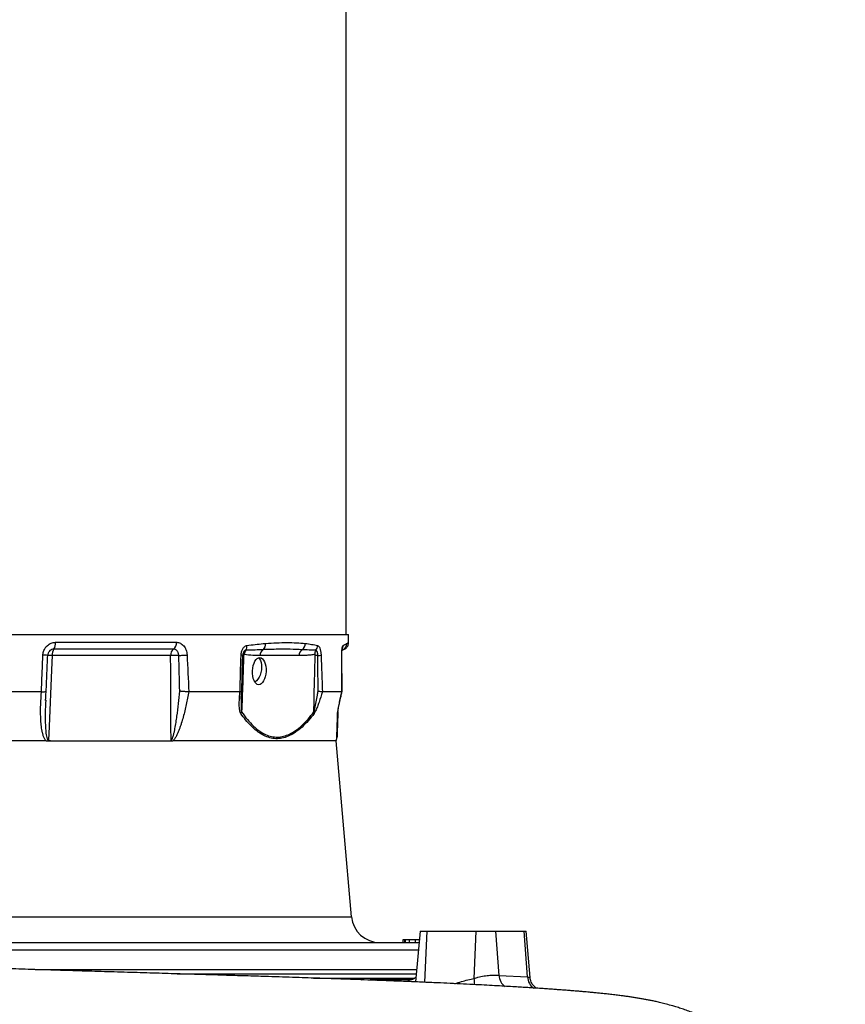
# Model space of a CAD drawing. Header units: millimetres. Extents: x 1715 to 15724, y 2394 to 14725.
# Tile 11 of 14: x 12800 to 15707, y 5213 to 8680. Entities that reach past the tile are written whole.
import ezdxf

# ---------------------------------------------------------------- set-up
doc = ezdxf.new("R2010")
doc.units = ezdxf.units.MM
doc.header["$LTSCALE"] = 5

msp = doc.modelspace()

# ---------------------------------------------------------------- linework, layer by layer
at = {"color": 7, "linetype": 'Continuous', "lineweight": 25}
for p, q in [((13949.5, 6514.9), (13949.5, 11814.9)), ((12339.5, 6514.9), (13957.5, 6514.9)), ((12926.5, 6487.3), (13352.3, 6487.3)), ((13958, 6486.1), (13957.5, 6514.9)), ((13342, 6463.4), (12920.5, 6463.4)), ((13940.3, 6461.7), (13939.9, 6461.4)), ((12898.5, 6433.4), (12898.8, 6441)), ((13331.7, 6440.8), (12914.5, 6440.8)), ((13582.1, 6315), (13585.1, 6426.3)), ((13585.6, 6443), (13585.6, 6441)), ((13783.4, 6440.8), (13646.2, 6440.8)), ((13935.3, 6313.7), (13934.5, 6441.8)), ((12876.8, 6313.4), (12630.1, 6313.4)), ((12877, 6313.4), (12876.8, 6313.4)), ((13575.8, 6313.4), (13395.8, 6313.4)), ((13866.2, 6313.4), (13866.3, 6313.4)), ((13934.8, 6313.4), (13866.3, 6313.4)), ((13934.9, 6313.4), (13934.9, 6313.7)), ((12891.8, 6283.3), (12891.8, 6282.1)), ((13580.2, 6287.3), (13580.3, 6288.7)), ((12894, 6139.9), (11122.3, 6139.9)), ((12894, 6139.9), (12908.9, 6139.9)), ((12908.9, 6139.9), (13326.6, 6139.9)), ((13326.6, 6139.9), (13339, 6139.9)), ((13914.5, 6139.9), (13339, 6139.9)), ((13914.5, 6139.9), (13916.8, 6148.1)), ((13968.7, 5521.2), (13914.5, 6139.9)), ((14209.8, 5469.9), (14194.1, 5291.5)), ((14209.8, 5469.9), (14234.8, 5469.9)), ((14234.8, 5469.9), (14408, 5469.9)), ((14400.7, 5303.9), (14408, 5469.9)), ((14408, 5469.9), (14476.3, 5469.9)), ((14488, 5314.5), (14476.3, 5469.9)), ((14476.3, 5469.9), (14576.3, 5469.9)), ((14588.5, 5309), (14576.3, 5469.9)), ((14576.3, 5469.9), (14583, 5469.9)), ((14597.2, 5306.8), (14583, 5469.9)), ((12643, 5429.9), (14206.3, 5429.9)), ((14148.9, 5439.9), (14148.9, 5429.9)), ((14154.6, 5439.9), (14148.9, 5439.9)), ((14154.6, 5439.9), (14154.6, 5429.9)), ((14157, 5439.9), (14154.6, 5439.9)), ((14157, 5439.9), (14157, 5429.9)), ((14171.8, 5439.9), (14157, 5439.9)), ((14171.8, 5439.9), (14171.8, 5429.9)), ((14192.3, 5439.9), (14192.3, 5429.9)), ((12854.2, 5334.9), (14197.9, 5334.9)), ((13835.2, 5304.9), (13997.2, 5304.9)), ((13997.2, 5304.9), (14032.2, 5304.9)), ((14032.2, 5304.9), (14108.5, 5304.9)), ((14108.5, 5304.9), (14137.5, 5304.9)), ((14137.5, 5304.9), (14191.8, 5304.9)), ((14488, 5314.5), (14588.5, 5309)), ((14050.7, 5299.9), (14175.3, 5299.9))]:
    msp.add_line(p, q, dxfattribs=at)
at = {"color": 8, "linetype": 'Continuous', "lineweight": 25}
for p, q in [((13584.7, 6416.6), (13585.4, 6441)), ((10710.4, 5521.2), (13968.7, 5521.2)), ((14226.9, 5290.1), (14234.8, 5469.9)), ((12645.3, 5404.5), (14204, 5404.5)), ((13354.7, 5319.9), (14196.6, 5319.9)), ((14137.5, 5304.9), (14138.6, 5299.9))]:
    msp.add_line(p, q, dxfattribs=at)
at = {"color": 7, "linetype": 'Continuous', "lineweight": 25, "flags": 128}
for points in [[(12914.5, 6440.8), (12912.3, 6390.8), (12903.5, 6191.1), (12901.4, 6142.8)], [(13333, 6142.8), (13332.8, 6189.8), (13331.9, 6389.6), (13331.7, 6440.8)], [(13360.3, 6441), (13363.8, 6441.1), (13367.5, 6441.3), (13371.4, 6441.5), (13375.3, 6441.7), (13379.2, 6441.9), (13382.9, 6442.1), (13386.4, 6442.3), (13389.6, 6442.5)], [(13641.2, 6433.1), (13644.9, 6429), (13648.2, 6423.2), (13650.5, 6416.1), (13651.9, 6408), (13652.2, 6399.3), (13651.4, 6390.1), (13649.5, 6381), (13646.7, 6372.2), (13643, 6364.1), (13638.6, 6357.1), (13633.6, 6351.2), (13628.4, 6347)], [(13850.2, 6441), (13848.8, 6441), (13847.4, 6441), (13846.1, 6441.1), (13844.9, 6441.1), (13843.8, 6441.1), (13842.7, 6441.1), (13841.8, 6441.1), (13840.9, 6441.1)]]:
    msp.add_lwpolyline(points, dxfattribs=at)
at = {"color": 8, "linetype": 'Continuous', "lineweight": 25, "flags": 128}
for points in [[(13934.5, 6441.8), (13934.5, 6441.8), (13934.4, 6442), (13934.1, 6442.1)], [(13997.2, 5304.9), (14002.7, 5300.9), (14006.3, 5298.8)], [(14137.5, 5304.9), (14135, 5300.9), (14134.6, 5299.9)]]:
    msp.add_lwpolyline(points, dxfattribs=at)
at = {"color": 7, "linetype": 'Continuous', "lineweight": 25}
for centre, radius, start, end in [((12888.8, 6484), 37.8, 326.9411, 5.0323), ((13325, 6484.9), 27.4, 308.2573, 5.1449), ((12950.9, 6443.3), 36.4, 146.4895, 183.9519), ((13358.4, 6442.3), 26.8, 127.8366, 183.2097), ((13619.1, 6442.5), 28.3, 142.6583, 175.6529), ((13572, 6473.5), 28.3, 330.5497, 4.9203), ((13672, 6440.6), 25.8, 126.0125, 179.5127), ((13640.8, 6481.4), 25.7, 308.8721, 4.4082), ((13809.2, 6440.6), 25.8, 126.0125, 179.5127), ((13779.5, 6483.2), 26.2, 303.7598, 0.4062), ((13865.1, 6445.4), 26.1, 146.837, 181.6633), ((13822.4, 6476.4), 26.7, 321.1454, 359.0609), ((13952.6, 6439.9), 25, 120.5465, 135.329), ((13927.2, 6482.8), 24.9, 300.6013, 1.3143), ((12881.3, 6344.6), 97.9, 79.8355, 89.5956), ((12904.4, 6288), 153.1, 86.2078, 92.1639), ((13349.6, 5983.7), 457.4, 88.6569, 92.247), ((13580, 6428.7), 13.4, 66.0943, 91.7626), ((13587.9, 6425.3), 15.9, 86.7551, 98.8695), ((13843.9, 6557.1), 116.3, 273.099, 278.6226), ((13556.9, 6251.7), 26.4, 325.3661, 339.1129), ((13817.3, 6236.2), 19.7, 1.3365, 17.9166), ((13903.5, 6242.9), 17.2, 338.7934, 357.9291), ((13892.6, 6154.5), 25, 345.3431, 358), ((14068.3, 5529.9), 100, 185, 270), ((14050.8, 5337), 37.1, 239.8942, 269.7717), ((14127.9, 5340), 40.1, 241.0721, 269.8449)]:
    msp.add_arc(centre, radius, start, end, dxfattribs=at)
at = {"color": 8, "linetype": 'Continuous', "lineweight": 25}
for centre, radius, start, end in [((13914.1, 6475.2), 24.8, 333.5788, 1.856), ((14537.6, 5316), 49.6, 181.7748, 235.1309), ((14637.9, 5310.6), 49.5, 181.8253, 236.6243), ((14171.9, 5333.1), 34.4, 268.9024, 299.8934), ((14319.6, 5293.2), 81.8, 351.789, 7.4687)]:
    msp.add_arc(centre, radius, start, end, dxfattribs=at)
at = {"color": 7, "linetype": 'Continuous', "lineweight": 25}
msp.add_ellipse((13643.8, 6385.9), major_axis=(2.3, 47.9), ratio=0.496358, dxfattribs=at)
msp.add_ellipse((14169.7, 5274.9), major_axis=(7.3, 24.8), ratio=0.468399, start_param=0.138143, end_param=0.448547, dxfattribs=at)
for points, knots in [([(12882, 6442.5), (12882.1, 6444.2), (12882.7, 6451.2), (12886, 6461.2), (12893.5, 6472.8), (12903.9, 6481.8), (12916, 6486.7), (12923.7, 6487.2), (12926.5, 6487.3)], [0, 0, 0, 0, 0.069407, 0.291618, 0.433519, 0.655135, 0.877767, 1, 1, 1, 1]), ([(13352.3, 6487.3), (13353.5, 6487.3), (13354.6, 6487.3), (13357, 6487), (13358.2, 6486.8), (13361.6, 6485.9), (13363.8, 6485.1), (13368.2, 6482.9), (13370.3, 6481.5), (13374.3, 6478.3), (13376.1, 6476.5), (13379.5, 6472.4), (13381.1, 6470.1), (13383.1, 6466.5), (13383.8, 6465.2), (13385, 6462.6), (13385.5, 6461.3), (13387, 6457.2), (13387.8, 6454.4), (13388.7, 6450), (13389, 6448.5), (13389.4, 6445.6), (13389.5, 6444.1), (13389.6, 6442.5)], [0, 0, 0, 0, 0.0625, 0.0625, 0.125, 0.125, 0.25, 0.25, 0.375, 0.375, 0.5, 0.5, 0.625, 0.625, 0.6875, 0.6875, 0.75, 0.75, 0.875, 0.875, 0.9375, 0.9375, 1, 1, 1, 1]), ([(13666.4, 6483.4), (13679.7, 6484.6), (13692.6, 6485.3), (13717.5, 6486.2), (13729.6, 6486.4), (13752.8, 6486.4), (13764, 6486.2), (13785.5, 6485.3), (13795.8, 6484.6), (13805.7, 6483.4)], [0, 0, 0, 0, 0.25, 0.25, 0.5, 0.5, 0.75, 0.75, 1, 1, 1, 1]), ([(13942.5, 6462.9), (13943.6, 6463.4), (13946.5, 6464.6), (13950.3, 6467.6), (13953.9, 6471.9), (13956.5, 6476.8), (13958, 6481.8), (13957.8, 6484.9), (13957.8, 6486.1)], [0, 0, 0, 0, 0.12246, 0.316013, 0.489955, 0.682001, 0.88084, 1, 1, 1, 1]), ([(13360.3, 6441), (13360.3, 6442.5), (13360.1, 6444), (13359.5, 6446.9), (13359.1, 6448.3), (13358.1, 6451), (13357.5, 6452.3), (13356.2, 6454.7), (13355.4, 6455.9), (13353.8, 6457.9), (13352.8, 6458.8), (13350.9, 6460.5), (13349.9, 6461.2), (13347.7, 6462.3), (13346.6, 6462.7), (13344.3, 6463.3), (13343.2, 6463.4), (13342, 6463.4)], [0, 0, 0, 0, 0.125, 0.125, 0.25, 0.25, 0.375, 0.375, 0.5, 0.5, 0.625, 0.625, 0.75, 0.75, 0.875, 0.875, 1, 1, 1, 1]), ([(13579.6, 6442.1), (13580, 6446.2), (13580.7, 6454.4), (13585.2, 6465), (13591.4, 6472.6), (13596.8, 6475.4), (13599.7, 6475.9), (13600.2, 6476)], [0, 0, 0, 0, 0.2403975, 0.4815736, 0.7222828, 0.961292, 1, 1, 1, 1]), ([(13656.9, 6461.4), (13647.9, 6461), (13628.2, 6460), (13607.7, 6459.8), (13596.6, 6459.6)], [0, 0, 0, 0, 0.455935, 1, 1, 1, 1]), ([(13600.2, 6476), (13610, 6477.3), (13629.8, 6479.9), (13651.5, 6482.1), (13663.5, 6483.2), (13666.4, 6483.4)], [0, 0, 0, 0, 0.433078, 0.866678, 1, 1, 1, 1]), ([(13794, 6461.4), (13780.4, 6462), (13753.1, 6463), (13707.5, 6463.1), (13674.5, 6462), (13656.9, 6461.4)], [0, 0, 0, 0, 0.317761, 0.635835, 1, 1, 1, 1]), ([(13843.2, 6459.6), (13835.3, 6459.5), (13827.2, 6459.8), (13810.8, 6460.5), (13802.5, 6461), (13794, 6461.4)], [0, 0, 0, 0, 0.5, 0.5, 1, 1, 1, 1]), ([(13805.7, 6483.4), (13813.5, 6482.5), (13821, 6481.4), (13835.5, 6479), (13842.5, 6477.6), (13849.1, 6476)], [0, 0, 0, 0, 0.5, 0.5, 1, 1, 1, 1]), ([(13850.2, 6441), (13850.1, 6442.2), (13850.1, 6443.3), (13849.8, 6445.6), (13849.7, 6446.8), (13849.3, 6449), (13849.1, 6450), (13848.6, 6452), (13848.3, 6452.9), (13847.7, 6454.6), (13847.3, 6455.4), (13846.6, 6456.7), (13846.2, 6457.3), (13845.4, 6458.3), (13845, 6458.7), (13844.1, 6459.3), (13843.7, 6459.5), (13843.2, 6459.6)], [0, 0, 0, 0, 0.125, 0.125, 0.25, 0.25, 0.375, 0.375, 0.5, 0.5, 0.625, 0.625, 0.75, 0.75, 0.875, 0.875, 1, 1, 1, 1]), ([(13849.1, 6476), (13850.6, 6475.2), (13853.5, 6473.7), (13857.2, 6466.6), (13859.9, 6456.8), (13861.1, 6448), (13861.3, 6443), (13861.3, 6442.1)], [0, 0, 0, 0, 0.236224, 0.471665, 0.707965, 0.945965, 1, 1, 1, 1]), ([(13934.1, 6442.1), (13934.1, 6446.2), (13934.2, 6454.4), (13935.3, 6465), (13936.8, 6472.6), (13938.1, 6475.4), (13938.8, 6475.9), (13938.9, 6476)], [0, 0, 0, 0, 0.240398, 0.481573, 0.722282, 0.96129, 1, 1, 1, 1]), ([(13934.5, 6441.8), (13934.5, 6443.5), (13934.5, 6447.4), (13934.7, 6453.1), (13935.2, 6458.3), (13935.6, 6461.9), (13936.1, 6464.2), (13936.2, 6464.4), (13936.2, 6464.6)], [0, 0, 0, 0, 0.157432, 0.362828, 0.562929, 0.732512, 0.880334, 1, 1, 1, 1]), ([(13938.9, 6476), (13941.2, 6477.3), (13945.8, 6479.9), (13949.8, 6482.1), (13951.6, 6483.2), (13952.1, 6483.4)], [0, 0, 0, 0, 0.433078, 0.866678, 1, 1, 1, 1]), ([(13942.5, 6462.8), (13942.6, 6462.9), (13942.9, 6463), (13942.2, 6462.6), (13941.9, 6462.5)], [0, 0, 0, 0, 0.604342, 1, 1, 1, 1]), ([(12876.8, 6313.4), (12877.6, 6335.2), (12879.3, 6378.3), (12881.1, 6421.3), (12882, 6442.5)], [0, 0, 0, 0, 0.507531, 1, 1, 1, 1]), ([(12893.6, 6315), (12893.7, 6316.4), (12895, 6355.9), (12896.8, 6395.3), (12898.5, 6433.4)], [0, 0, 0, 0, 0.035454, 1, 1, 1, 1]), ([(12900.1, 6447.4), (12899.6, 6446.1), (12898.8, 6444.1), (12898.7, 6441.8), (12898.6, 6441)], [0, 0, 0, 0, 0.6236646, 1, 1, 1, 1]), ([(13585, 6427.8), (13584.6, 6414.4), (13583.4, 6373.5), (13581.7, 6327), (13580.3, 6293.9), (13580.1, 6288.4)], [0, 0, 0, 0, 0.287353, 0.881575, 1, 1, 1, 1]), ([(13588.8, 6441.1), (13587.8, 6408), (13586.7, 6374.8), (13584.3, 6308.5), (13583, 6275.4), (13581.6, 6242.2)], [0, 0, 0, 0, 0.5, 0.5, 1, 1, 1, 1]), ([(13585.6, 6443), (13585.5, 6442.9), (13585.4, 6442.3), (13585.4, 6441.6), (13585.4, 6441)], [0, 0, 0, 0, 0.071651, 1, 1, 1, 1]), ([(13590.9, 6444.6), (13590.7, 6444.6), (13590.4, 6444.6), (13589.8, 6444.2), (13589.3, 6443.5), (13588.9, 6442.4), (13588.8, 6441.6), (13588.8, 6441.1)], [0, 0, 0, 0, 0.157172, 0.369848, 0.582837, 0.785831, 1, 1, 1, 1]), ([(13646.2, 6440.8), (13637.9, 6440.8), (13619.4, 6440.8), (13601, 6443.2), (13590.9, 6444.6)], [0, 0, 0, 0, 0.450325, 1, 1, 1, 1]), ([(13839, 6444.6), (13834.4, 6443.7), (13829.7, 6443), (13820.5, 6442), (13815.8, 6441.7), (13801.9, 6440.9), (13792.7, 6440.8), (13783.4, 6440.8)], [0, 0, 0, 0, 0.25, 0.25, 0.5, 0.5, 1, 1, 1, 1]), ([(13836, 6242.2), (13836.7, 6276.8), (13837.7, 6328), (13839.5, 6394.3), (13840.4, 6426), (13840.9, 6441.1)], [0, 0, 0, 0, 0.520988, 0.772193, 1, 1, 1, 1]), ([(13840.9, 6441.1), (13840.9, 6441.4), (13840.9, 6442), (13840.7, 6443), (13840.4, 6443.8), (13839.9, 6444.4), (13839.4, 6444.6), (13839.1, 6444.6), (13839, 6444.6)], [0, 0, 0, 0, 0.125952, 0.314657, 0.504809, 0.701563, 0.907699, 1, 1, 1, 1]), ([(13850.9, 6315.5), (13850.8, 6319.7), (13850.5, 6361.5), (13850.3, 6403.3), (13850.2, 6441)], [0, 0, 0, 0, 0.099655, 1, 1, 1, 1]), ([(13861.3, 6442.1), (13862.4, 6414.8), (13864, 6371.9), (13865.6, 6329), (13866.2, 6313.4)], [0, 0, 0, 0, 0.6359673, 1, 1, 1, 1]), ([(13934.9, 6313.4), (13934.8, 6330.2), (13934.5, 6373.1), (13934.2, 6416), (13934.1, 6442.1)], [0, 0, 0, 0, 0.392329, 1, 1, 1, 1]), ([(12894, 6139.9), (12892.6, 6141), (12891.4, 6142.4), (12889.3, 6145.3), (12888.4, 6146.8), (12885.9, 6151.6), (12884.6, 6154.9), (12882.3, 6161.8), (12881.4, 6165.4), (12879.7, 6172.5), (12879, 6176.1), (12877.8, 6183.4), (12877.3, 6187.1), (12876.4, 6194.4), (12876, 6198.1), (12875, 6209.1), (12874.6, 6216.5), (12873.7, 6238.7), (12873.8, 6253.6), (12874.7, 6283.4), (12875.7, 6298.4), (12877, 6313.4)], [0, 0, 0, 0, 0.03125, 0.03125, 0.0625, 0.0625, 0.125, 0.125, 0.1875, 0.1875, 0.25, 0.25, 0.3125, 0.3125, 0.375, 0.375, 0.5, 0.5, 0.75, 0.75, 1, 1, 1, 1]), ([(12877, 6313.4), (12879.5, 6313.4), (12884.6, 6313.3), (12890.1, 6313.7), (12893.3, 6314.3), (12893.2, 6314.8), (12893.2, 6315)], [0, 0, 0, 0, 0.273511, 0.546956, 0.822224, 1, 1, 1, 1]), ([(12891.5, 6282.1), (12891.6, 6286.8), (12891.9, 6297.7), (12892.9, 6308.7), (12893.5, 6315)], [0, 0, 0, 0, 0.428126, 1, 1, 1, 1]), ([(13333, 6142.8), (13333.3, 6142.7), (13333.7, 6142.8), (13334.4, 6143.2), (13334.7, 6143.5), (13335.6, 6144.5), (13336.1, 6145.2), (13337, 6146.8), (13337.4, 6147.7), (13338.2, 6149.3), (13338.5, 6150.2), (13339.5, 6152.8), (13340.1, 6154.6), (13341.2, 6158.1), (13341.7, 6159.9), (13343.1, 6165.3), (13344, 6168.9), (13345.6, 6176.1), (13346.3, 6179.8), (13348.4, 6190.7), (13349.6, 6198), (13351.9, 6212.7), (13353, 6220), (13356, 6242), (13357.8, 6256.7), (13360.9, 6286.1), (13362.4, 6300.7), (13363.6, 6315.4)], [0, 0, 0, 0, 0.007812, 0.007812, 0.015625, 0.015625, 0.03125, 0.03125, 0.046875, 0.046875, 0.0625, 0.0625, 0.09375, 0.09375, 0.125, 0.125, 0.1875, 0.1875, 0.25, 0.25, 0.375, 0.375, 0.5, 0.5, 0.75, 0.75, 1, 1, 1, 1]), ([(13395.7, 6313.4), (13393.1, 6298.4), (13390.1, 6283.4), (13383.6, 6253.6), (13380, 6238.7), (13373.8, 6216.5), (13371.6, 6209.1), (13368.1, 6198), (13366.9, 6194.3), (13364.3, 6187), (13363, 6183.4), (13360.2, 6176.1), (13358.8, 6172.6), (13355.7, 6165.5), (13354.1, 6162), (13351.4, 6156.8), (13350.5, 6155.1), (13348.5, 6151.7), (13347.5, 6150.1), (13345.3, 6146.8), (13344.2, 6145.3), (13341.8, 6142.4), (13340.4, 6141), (13339, 6139.9)], [0, 0, 0, 0, 0.25, 0.25, 0.5, 0.5, 0.625, 0.625, 0.6875, 0.6875, 0.75, 0.75, 0.8125, 0.8125, 0.875, 0.875, 0.90625, 0.90625, 0.9375, 0.9375, 0.96875, 0.96875, 1, 1, 1, 1]), ([(13395.7, 6313.4), (13393.5, 6313.3), (13391, 6313.3), (13386.9, 6313.4), (13385.5, 6313.5), (13382.6, 6313.6), (13381.2, 6313.7), (13376.8, 6314), (13373.9, 6314.2), (13369.8, 6314.6), (13368.5, 6314.8), (13366.6, 6315), (13366, 6315.1), (13364.8, 6315.3), (13364.2, 6315.4), (13363.6, 6315.4)], [0, 0, 0, 0, 0.25, 0.25, 0.375, 0.375, 0.5, 0.5, 0.75, 0.75, 0.875, 0.875, 0.9375, 0.9375, 1, 1, 1, 1]), ([(13578.7, 6236.6), (13577.9, 6237.7), (13577.4, 6238.9), (13576.4, 6241.4), (13576, 6242.8), (13575.3, 6245.7), (13575, 6247.2), (13574.5, 6250.3), (13574.3, 6251.8), (13573.8, 6256.5), (13573.6, 6259.7), (13573.4, 6266.2), (13573.4, 6269.5), (13573.4, 6276.1), (13573.5, 6279.5), (13573.8, 6286.2), (13573.9, 6289.6), (13574.6, 6299.7), (13575.1, 6306.5), (13575.8, 6313.4)], [0, 0, 0, 0, 0.0625, 0.0625, 0.125, 0.125, 0.1875, 0.1875, 0.25, 0.25, 0.375, 0.375, 0.5, 0.5, 0.625, 0.625, 0.75, 0.75, 1, 1, 1, 1]), ([(13576, 6313.4), (13577.6, 6313.6), (13580.8, 6313.9), (13582.2, 6314.5), (13582, 6314.9), (13582, 6314.9)], [0, 0, 0, 0, 0.4825522, 0.9648836, 1, 1, 1, 1]), ([(13580.1, 6287.4), (13580.1, 6287.6), (13580.2, 6293.4), (13580.9, 6302.6), (13581.8, 6311.7), (13582.1, 6314.9)], [0, 0, 0, 0, 0.019315, 0.646082, 1, 1, 1, 1]), ([(13836, 6242.2), (13836.6, 6244.1), (13837.9, 6247.8), (13840.7, 6259.7), (13844.3, 6277.6), (13848, 6298.2), (13850.1, 6310.9), (13850.9, 6315.5)], [0, 0, 0, 0, 0.083566, 0.1702, 0.49066, 0.813793, 1, 1, 1, 1]), ([(13866.3, 6313.4), (13862.4, 6300.9), (13856.8, 6283), (13848.5, 6260.4), (13843.6, 6248.5), (13839.6, 6240.6), (13837.9, 6238), (13837, 6236.6)], [0, 0, 0, 0, 0.456947, 0.654646, 0.855304, 0.926591, 1, 1, 1, 1]), ([(13850.9, 6315.5), (13850.9, 6315.5), (13852.6, 6315.3), (13856.7, 6314.7), (13862.5, 6313.9), (13865, 6313.6), (13866.2, 6313.4)], [0, 0, 0, 0, 0.005426, 0.242057, 0.62094, 1, 1, 1, 1]), ([(13919.5, 6236.6), (13919.5, 6237.7), (13919.6, 6238.9), (13919.9, 6241.4), (13920.1, 6242.8), (13920.5, 6245.7), (13920.8, 6247.2), (13921.3, 6250.3), (13921.6, 6251.8), (13922.4, 6256.5), (13923, 6259.7), (13924.3, 6266.2), (13925, 6269.5), (13926.4, 6276.1), (13927.1, 6279.5), (13928.6, 6286.2), (13929.3, 6289.6), (13931.6, 6299.7), (13933.2, 6306.5), (13934.8, 6313.4)], [0, 0, 0, 0, 0.0625, 0.0625, 0.125, 0.125, 0.1875, 0.1875, 0.25, 0.25, 0.375, 0.375, 0.5, 0.5, 0.625, 0.625, 0.75, 0.75, 1, 1, 1, 1]), ([(13920.7, 6242.3), (13920.7, 6242.3), (13920.7, 6242.3), (13920.7, 6243), (13920.9, 6244.7), (13921.3, 6247.7), (13922.1, 6252.6), (13923.4, 6259.7), (13925.4, 6269.4), (13928.2, 6282.6), (13931.5, 6297.5), (13934.1, 6308.4), (13935.3, 6313.6)], [0, 0, 0, 0, 0.011903, 0.031484, 0.062874, 0.11611, 0.186186, 0.281077, 0.416635, 0.578928, 0.801618, 1, 1, 1, 1]), ([(13581.6, 6242.2), (13588.3, 6233.1), (13601.6, 6214.7), (13623.1, 6191.7), (13644.7, 6173.9), (13666, 6161.8), (13686.9, 6154.9), (13708.2, 6152.7), (13729.6, 6155.9), (13750.8, 6163.7), (13772.4, 6176.5), (13794, 6194.2), (13815.6, 6216.2), (13829.2, 6233.6), (13836, 6242.2)], [0, 0, 0, 0, 0.091251, 0.182636, 0.273741, 0.351605, 0.429682, 0.507482, 0.585386, 0.663565, 0.741539, 0.827579, 0.913846, 1, 1, 1, 1]), ([(13920.6, 6242.2), (13920.4, 6235.4), (13919.9, 6221.6), (13919.3, 6203.3), (13918.7, 6187), (13918.3, 6174.2), (13917.9, 6164.7), (13917.7, 6158.2), (13917.6, 6154.2), (13917.6, 6153.9), (13917.6, 6153.7)], [0, 0, 0, 0, 0.135605, 0.271189, 0.409345, 0.547469, 0.662746, 0.778008, 0.896511, 1, 1, 1, 1]), ([(13837, 6236.6), (13830.1, 6228), (13816.3, 6210.6), (13794.5, 6188.5), (13772.6, 6170.8), (13750.8, 6158.1), (13729.2, 6150.3), (13707.5, 6147.1), (13685.9, 6149.3), (13664.7, 6156.2), (13645.5, 6166.9), (13628.5, 6179.9), (13612.3, 6195.1), (13595.5, 6213.7), (13584.3, 6229), (13578.7, 6236.6)], [0, 0, 0, 0, 0.086023, 0.172157, 0.258071, 0.336162, 0.414453, 0.492477, 0.570406, 0.648604, 0.726595, 0.787967, 0.849349, 0.924666, 1, 1, 1, 1]), ([(12908.9, 6139.9), (12907.5, 6139.9), (12906.2, 6140.1), (12904.2, 6140.8), (12903.6, 6141.1), (12902.7, 6141.6), (12902.4, 6141.8), (12901.9, 6142.2), (12901.6, 6142.5), (12901.4, 6142.8)], [0, 0, 0, 0, 0.5, 0.5, 0.75, 0.75, 0.875, 0.875, 1, 1, 1, 1]), ([(13326.6, 6139.9), (13327.2, 6139.9), (13327.8, 6140), (13328.9, 6140.2), (13329.5, 6140.3), (13330.6, 6140.8), (13331.1, 6141.1), (13332.1, 6141.8), (13332.5, 6142.2), (13333, 6142.8)], [0, 0, 0, 0, 0.25, 0.25, 0.5, 0.5, 0.75, 0.75, 1, 1, 1, 1]), ([(15707.2, 4458.8), (15706.6, 4467.5), (15705, 4494), (15698.6, 4536.8), (15688.8, 4586), (15677, 4631.3), (15662.8, 4675.7), (15646.6, 4718.5), (15628.6, 4759), (15611, 4793.8), (15590.8, 4829.7), (15566.4, 4868.7), (15535.3, 4911.9), (15500, 4954.9), (15460.5, 4996.8), (15420, 5034.2), (15380.2, 5066.4), (15342.8, 5093.4), (15311.5, 5113.5), (15287.1, 5127.9), (15270.3, 5137.2), (15255.7, 5144.9), (15243.1, 5151.3), (15230.8, 5157.3), (15217.2, 5163.6), (15200.4, 5171.1), (15181.2, 5179), (15161.4, 5186.7), (15142.2, 5193.5), (15123.9, 5199.6), (15103.8, 5205.8), (15082.6, 5211.8), (15062.6, 5217), (15045.6, 5221), (15030.3, 5224.4), (15017, 5227.1), (15004.3, 5229.6), (14991.2, 5232), (14977.6, 5234.3), (14963.7, 5236.5), (14949.6, 5238.7), (14935.6, 5240.7), (14921, 5242.6), (14904.3, 5244.7), (14886, 5246.9), (14867.3, 5249), (14850.3, 5250.8), (14834.7, 5252.4), (14820.4, 5253.7), (14807.3, 5255), (14794.4, 5256.1), (14780.4, 5257.4), (14764.4, 5258.7), (14747.1, 5260.2), (14729.3, 5261.6), (14711.8, 5262.9), (14694.1, 5264.2), (14676.7, 5265.5), (14659.8, 5266.7), (14644.5, 5267.7), (14631, 5268.6), (14617.4, 5269.5), (14602.2, 5270.5), (14583.3, 5271.7), (14561, 5273.1), (14535.1, 5274.6), (14505.3, 5276.3), (14472.1, 5278.2), (14435.4, 5280.2), (14395.1, 5282.2), (14351.3, 5284.4), (14305.4, 5286.6), (14255.3, 5288.9), (14202.1, 5291.2), (14145.9, 5293.5), (14091.5, 5295.7), (14039.4, 5297.7), (13989.7, 5299.5), (13942.7, 5301.2), (13898.8, 5302.7), (13857, 5304.2), (13815.5, 5305.6), (13772, 5307), (13725.2, 5308.5), (13669.5, 5310.3), (13603.8, 5312.4), (13527, 5314.7), (13447.1, 5317.1), (13364.6, 5319.6), (13279.9, 5322.1), (13190.8, 5324.8), (13100, 5327.5), (13010.1, 5330.2), (12920.6, 5332.9), (12831.8, 5335.6), (12744, 5338.3), (12660.3, 5340.9), (12580.8, 5343.5), (12505.6, 5345.9), (12434.8, 5348.2), (12359.6, 5350.6), (12277.4, 5353.3), (12185.7, 5356.3), (12091, 5359.4), (11992.8, 5362.7), (11891.3, 5366), (11786.5, 5369.5), (11679.4, 5373), (11569.5, 5376.6), (11465.1, 5380), (11366.1, 5383.1), (11273.1, 5386), (11178.4, 5389), (11082.2, 5392), (10990.9, 5394.8), (10904.7, 5397.5), (10823.7, 5400.1), (10742.1, 5402.7), (10661.1, 5405.4), (10582.5, 5408.2), (10507.9, 5410.9), (10434, 5413.7), (10361.4, 5416.5), (10290.5, 5419.5), (10225.1, 5422.4), (10164.8, 5425.3), (10108.6, 5428.1), (10048.4, 5431.2), (9983.8, 5434.8), (9915.7, 5438.8), (9850.1, 5442.9), (9787.5, 5447.2), (9733.6, 5451), (9687.8, 5454.5), (9649.8, 5457.6), (9620.7, 5460), (9601, 5461.7), (9590.4, 5462.7), (9578.8, 5463.7), (9564.6, 5464.8), (9547.2, 5466.2), (9526, 5467.7), (9500.7, 5469.4), (9481.5, 5470.7), (9471.5, 5471.3)], [0, 0, 0, 0, 0.003031, 0.009221, 0.015026, 0.020442, 0.025469, 0.031203, 0.036327, 0.04084, 0.044742, 0.050639, 0.056814, 0.063271, 0.070012, 0.076946, 0.082557, 0.087979, 0.093217, 0.095764, 0.098074, 0.100061, 0.101727, 0.103202, 0.105107, 0.107531, 0.11042, 0.113328, 0.116169, 0.118949, 0.121678, 0.125638, 0.129441, 0.132939, 0.135977, 0.138932, 0.141949, 0.145139, 0.148778, 0.152952, 0.157019, 0.161018, 0.16546, 0.170536, 0.176756, 0.182454, 0.187638, 0.192322, 0.196516, 0.200244, 0.203676, 0.207641, 0.212137, 0.216997, 0.221703, 0.226217, 0.23054, 0.235063, 0.239164, 0.242788, 0.245938, 0.248614, 0.252187, 0.256432, 0.261348, 0.266934, 0.273188, 0.280108, 0.287242, 0.294966, 0.303277, 0.311655, 0.319691, 0.329445, 0.338648, 0.347302, 0.355406, 0.36296, 0.369964, 0.376418, 0.382312, 0.388081, 0.39422, 0.400731, 0.407611, 0.417182, 0.427386, 0.438225, 0.448438, 0.459154, 0.470375, 0.481733, 0.492648, 0.503111, 0.514013, 0.52438, 0.53421, 0.543506, 0.552267, 0.560495, 0.568187, 0.578449, 0.589065, 0.600037, 0.611357, 0.62323, 0.635442, 0.647977, 0.660844, 0.674212, 0.68507, 0.696222, 0.70767, 0.719429, 0.731526, 0.741617, 0.751979, 0.762642, 0.77363, 0.784515, 0.79509, 0.805368, 0.816993, 0.828222, 0.839042, 0.849434, 0.859415, 0.869422, 0.883116, 0.897058, 0.911208, 0.925511, 0.939914, 0.950517, 0.960989, 0.970841, 0.973616, 0.976332, 0.9791, 0.982312, 0.986004, 0.99018, 0.994843, 1, 1, 1, 1]), ([(14192.3, 5439.9), (14189.9, 5439.9), (14185.2, 5439.9), (14178.4, 5439.9), (14174.3, 5439.9), (14171.8, 5439.9)], [0, 0, 0, 0, 0.279352, 0.559187, 1, 1, 1, 1]), ([(14207.1, 5439.9), (14206.2, 5439.9), (14204, 5439.9), (14198.6, 5439.9), (14194.4, 5439.9), (14192.3, 5439.9)], [0, 0, 0, 0, 0.257542, 0.628771, 1, 1, 1, 1]), ([(14195.6, 5308.6), (14195.6, 5308.6), (14194.8, 5307.6), (14192.7, 5305.5), (14190.2, 5304.1), (14189.1, 5303.5)], [0, 0, 0, 0, 0.025313, 0.579168, 1, 1, 1, 1]), ([(14400.7, 5303.9), (14405, 5305.3), (14412.4, 5307.9), (14424.2, 5310.7), (14435, 5312.6), (14445.7, 5313.9), (14456, 5314.8), (14465.7, 5315.2), (14474.5, 5315.2), (14482.2, 5315), (14486.1, 5314.7), (14488, 5314.5)], [0, 0, 0, 0, 0.145649, 0.253839, 0.362004, 0.468614, 0.575219, 0.681403, 0.787588, 0.893793, 1, 1, 1, 1]), ([(14620, 5269.3), (14618.5, 5270.4), (14614.9, 5272.7), (14609.8, 5277.6), (14604.9, 5283.9), (14601, 5291.1), (14598.3, 5298.8), (14597.6, 5304.2), (14597.3, 5306.8)], [0, 0, 0, 0, 0.126399, 0.292827, 0.466623, 0.645187, 0.826482, 1, 1, 1, 1]), ([(14127.8, 5299.9), (14127.7, 5299.9), (14126.5, 5299.8), (14125.1, 5300), (14124, 5300.2), (14124, 5300.1), (14124.1, 5300.1)], [0, 0, 0, 0, 0.034981, 0.457964, 0.798899, 1, 1, 1, 1]), ([(14189.7, 5303.7), (14189, 5303.3), (14187.1, 5302.2), (14182.5, 5300.6), (14178.2, 5299.9), (14175.7, 5299.9), (14175.3, 5299.9)], [0, 0, 0, 0, 0.215898, 0.569839, 0.939699, 1, 1, 1, 1])]:
    msp.add_open_spline(points, degree=3, knots=knots, dxfattribs=at)
at = {"color": 8, "linetype": 'Continuous', "lineweight": 25}
for points, knots in [([(13952.1, 6483.4), (13953.3, 6484.1), (13955.9, 6485.5), (13957.9, 6486.3), (13957.6, 6486.2), (13957.4, 6486.1)], [0, 0, 0, 0, 0.3640711, 0.7286488, 1, 1, 1, 1]), ([(12920.5, 6463.4), (12919.1, 6463.3), (12915.3, 6463.1), (12909.3, 6460.6), (12904.3, 6456.1), (12901.1, 6451.5), (12900.4, 6448.6), (12900.1, 6447.4)], [0, 0, 0, 0, 0.149042, 0.420969, 0.692858, 0.867686, 1, 1, 1, 1]), ([(13596.6, 6459.6), (13595.3, 6459.2), (13592.6, 6458.5), (13589.1, 6454.7), (13586.5, 6449.4), (13585.9, 6445.1), (13585.6, 6443)], [0, 0, 0, 0, 0.2506936, 0.5014848, 0.7530343, 1, 1, 1, 1]), ([(13939.9, 6461.4), (13939.1, 6461), (13937.9, 6460.2), (13936.1, 6460), (13935.4, 6459.9)], [0, 0, 0, 0, 0.625214, 1, 1, 1, 1]), ([(12891.8, 6282.1), (12891.2, 6272), (12889.5, 6240.7), (12889.8, 6202.3), (12892.2, 6170.8), (12894, 6157.1), (12895.9, 6149.5), (12898.1, 6145), (12899.4, 6143.5), (12900.3, 6142.9), (12901, 6142.7), (12901.3, 6142.8), (12901.4, 6142.8)], [0, 0, 0, 0, 0.211585, 0.656196, 0.80667, 0.877611, 0.948123, 0.974739, 0.98455, 0.991814, 0.998591, 1, 1, 1, 1]), ([(13580.2, 6287.4), (13579.9, 6280.4), (13579.5, 6270.1), (13579.8, 6256.7), (13580.2, 6248.4), (13581.2, 6243.9), (13581.6, 6242.2)], [0, 0, 0, 0, 0.455796, 0.668108, 0.881755, 1, 1, 1, 1]), ([(13916.7, 6148.1), (13916.7, 6148.3), (13916.7, 6148.6), (13916.9, 6152.4), (13917.1, 6158.8), (13917.3, 6168.1), (13917.7, 6179.9), (13918.2, 6195.1), (13918.8, 6213.7), (13919.3, 6229), (13919.5, 6236.6)], [0, 0, 0, 0, 0.100399, 0.215829, 0.334546, 0.453279, 0.575696, 0.698747, 0.848998, 1, 1, 1, 1]), ([(13996.3, 5299.3), (13996.4, 5300), (13996.6, 5301.9), (13997, 5303.7), (13997.2, 5304.9)], [0, 0, 0, 0, 0.3651034, 1, 1, 1, 1]), ([(14588.5, 5309), (14590.4, 5308.8), (14594, 5308.4), (14596.7, 5307.6), (14597, 5307.1), (14597.1, 5306.8)], [0, 0, 0, 0, 0.390079, 0.710104, 1, 1, 1, 1]), ([(14050.7, 5299.9), (14050.4, 5299.9), (14049.8, 5299.9), (14049.7, 5299.6), (14051, 5298.8), (14052.9, 5298.1), (14054.2, 5297.1), (14054.2, 5297.1)], [0, 0, 0, 0, 0.088572, 0.200658, 0.465744, 0.998753, 1, 1, 1, 1]), ([(14168.6, 5292.6), (14168.6, 5294.1), (14168.6, 5296.7), (14170.5, 5298.1), (14171.3, 5298.7)], [0, 0, 0, 0, 0.576083, 1, 1, 1, 1]), ([(14332.1, 5285.3), (14339.9, 5287.9), (14362.6, 5295.3), (14385.6, 5300.5), (14400.7, 5303.9)], [0, 0, 0, 0, 0.345755, 1, 1, 1, 1])]:
    msp.add_open_spline(points, degree=3, knots=knots, dxfattribs=at)
at = {"color": 7, "linetype": 'Continuous', "lineweight": 25}
for points in [[(13363.6, 6315.4), (13362.6, 6357.3), (13361.5, 6399.2), (13360.3, 6441)], [(13389.6, 6442.5), (13391.8, 6399.5), (13393.9, 6356.4), (13395.8, 6313.4)], [(13576, 6313.4), (13577.2, 6356.3), (13578.3, 6399.2), (13579.6, 6442.1)], [(13395.8, 6313.4), (13395.8, 6313.4), (13395.8, 6313.4), (13395.7, 6313.4)], [(13575.8, 6313.4), (13575.9, 6313.4), (13576, 6313.4), (13576, 6313.4)], [(13934.8, 6313.4), (13934.8, 6313.4), (13934.8, 6313.4), (13934.9, 6313.4)]]:
    msp.add_open_spline(points, degree=3, dxfattribs=at)

doc.saveas('drawing.dxf')
